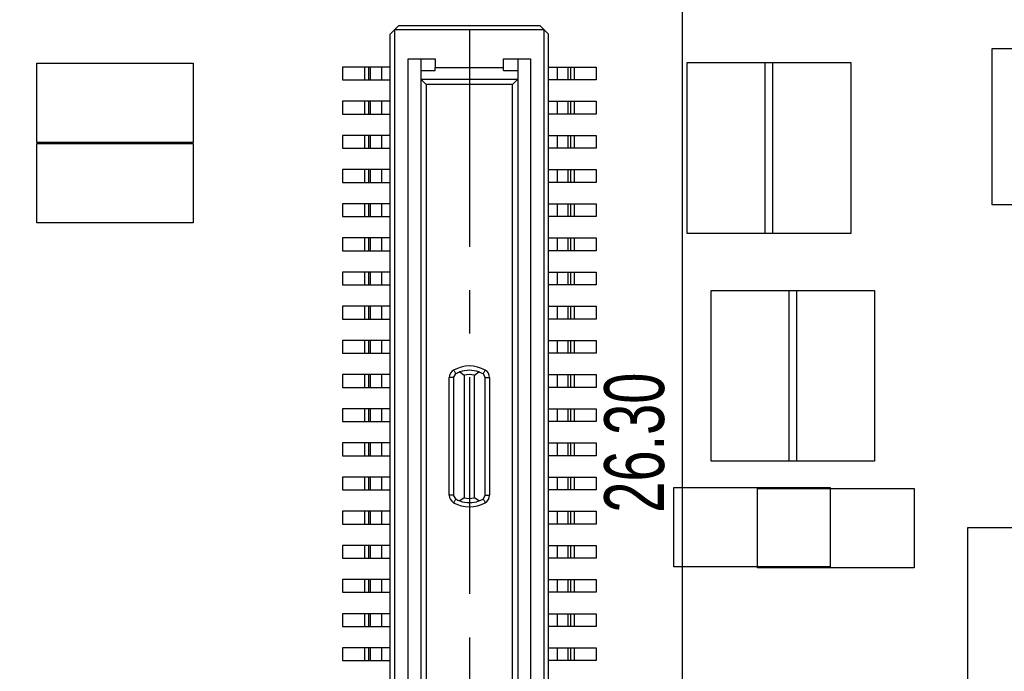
# Model space of a CAD drawing. Extents: x 5 to 415, y 5 to 292.
# Tile 25 of 33: x 143 to 200, y 145 to 184. Entities that reach past the tile are written whole.
import ezdxf
from ezdxf.enums import TextEntityAlignment as Align

# ---------------------------------------------------------------- set-up
doc = ezdxf.new("R2010")
doc.units = 0
doc.linetypes.add('CENTERX2', pattern=[20.32, 12.7, -2.54, 2.54, -2.54])
doc.layers.get('0').update_dxf_attribs({"linetype": 'CONTINUOUS'})
doc.dimstyles.new('SLDDIMSTYLE0', dxfattribs={"dimtxt": 3.5, "dimasz": 3.302, "dimexe": 0, "dimexo": 0.0625, "dimgap": 0.875, "dimtad": 1, "dimlfac": 0.2, "dimrnd": 1e-09, "dimzin": 4, "dimsah": 1, "dimcen": 0.09, "dimazin": 3, "dimtol": 1, "dimtp": 0.025, "dimtm": 0.025, "dimtfac": 1, "dimtofl": 0, "dimtmove": 0, "dimatfit": 3})
doc.dimstyles.new('SLDDIMSTYLE4', dxfattribs={"dimtxt": 3.5, "dimasz": 3.302, "dimexe": 0, "dimexo": 0.0625, "dimgap": 0.875, "dimtad": 1, "dimlfac": 0.2, "dimrnd": 1e-09, "dimzin": 4, "dimsah": 1, "dimcen": 0.09, "dimazin": 3, "dimtfac": 1, "dimtofl": 0, "dimtmove": 0, "dimatfit": 3})

# ---------------------------------------------------------------- blocks, each defined once
blk = doc.blocks.new('_D')
at = {"color": 7, "linetype": 'CONTINUOUS'}
for p, q in [((180.074, 215.933), (117.252, 215.933)), ((118.252, 215.933), (118.252, 108.433)), ((198.779, 108.433), (117.252, 108.433))]:
    blk.add_line(p, q, dxfattribs=at)
for points in [[(118.252, 215.933), (117.744, 212.631), (118.76, 212.631)], [(118.252, 108.433), (118.76, 111.735), (117.744, 111.735)]]:
    blk.add_solid(points, dxfattribs=at)
at = {"color": 7, "linetype": 'CONTINUOUS', "width": 0.7}
for s, height, p in [('0.025', 1.75, (115.529, 166.021, 0.5)), ('0.025', 1.75, (117.792, 166.021, 0.5)), ('+', 1.75, (115.529, 164.607, 0.5)), ('-', 1.75, (117.792, 164.926, 0.5)), ('21.500', 3.5, (118.252, 149.09, 0.5))]:
    blk.add_text(s, height=height, rotation=90, dxfattribs=at).set_placement(p, align=Align.BOTTOM_LEFT)
blk = doc.blocks.new('_D_9')
at = {"color": 7, "linetype": 'CONTINUOUS'}
for p, q in [((150.329, 225.683), (150.329, 255.77)), ((363.829, 94.183), (363.829, 255.77)), ((150.329, 254.77), (363.829, 254.77))]:
    blk.add_line(p, q, dxfattribs=at)
for points in [[(150.329, 254.77), (153.631, 254.262), (153.631, 255.278)], [(363.829, 254.77), (360.527, 255.278), (360.527, 254.262)]]:
    blk.add_solid(points, dxfattribs=at)
at = {"color": 7, "linetype": 'CONTINUOUS', "width": 0.7}
blk.add_text('42.70', height=3.5, dxfattribs=at).set_placement((251.813, 254.77, 185.318), align=Align.BOTTOM_LEFT)
blk = doc.blocks.new('_D_10')
at = {"color": 7, "linetype": 'CONTINUOUS'}
for p, q in [((151.329, 224.683), (182.411, 224.683)), ((181.411, 224.683), (181.411, 93.183)), ((362.829, 93.183), (180.411, 93.183))]:
    blk.add_line(p, q, dxfattribs=at)
for points in [[(181.411, 224.683), (180.903, 221.381), (181.919, 221.381)], [(181.411, 93.183), (181.919, 96.485), (180.903, 96.485)]]:
    blk.add_solid(points, dxfattribs=at)
at = {"color": 7, "linetype": 'CONTINUOUS', "width": 0.7}
blk.add_text('26.30', height=3.5, rotation=90, dxfattribs=at).set_placement((181.411, 154.646, 185.318), align=Align.BOTTOM_LEFT)

msp = doc.modelspace()

# ---------------------------------------------------------------- linework, layer by layer
at = {"color": 7, "linetype": 'CONTINUOUS'}
for p, q in [((164.849, 183.158), (164.599, 182.908)), ((164.849, 183.158), (173.099, 183.158)), ((173.349, 182.908), (173.099, 183.158)), ((164.599, 182.908), (164.349, 182.658)), ((164.349, 106.058), (164.349, 182.658)), ((173.349, 182.908), (164.599, 182.908)), ((164.599, 182.908), (164.599, 105.808)), ((173.349, 105.808), (173.349, 182.908)), ((173.599, 182.658), (173.349, 182.908)), ((173.599, 106.058), (173.599, 182.658)), ((199.563, 172.666), (199.563, 181.816)), ((199.563, 181.816), (204.213, 181.816)), ((143.669, 180.963), (152.819, 180.963)), ((143.669, 176.313), (143.669, 180.963)), ((152.819, 180.963), (152.819, 176.313)), ((165.399, 181.208), (166.974, 181.208)), ((165.399, 107.508), (165.399, 181.208)), ((166.149, 107.508), (166.149, 181.208)), ((166.974, 181.208), (166.974, 180.708)), ((170.974, 181.208), (172.549, 181.208)), ((170.974, 180.708), (170.974, 181.208)), ((171.799, 181.208), (171.799, 107.508)), ((172.549, 181.208), (172.549, 107.508)), ((181.71, 170.996), (181.71, 180.996)), ((181.71, 180.996), (186.71, 180.996)), ((186.282, 170.996), (186.282, 180.996)), ((186.282, 180.996), (191.282, 180.996)), ((186.71, 180.996), (186.71, 170.996)), ((191.282, 180.996), (191.282, 170.996)), ((161.549, 180.733), (161.549, 179.983)), ((162.849, 180.733), (161.549, 180.733)), ((162.849, 179.983), (162.849, 180.733)), ((163.07, 180.733), (162.849, 180.733)), ((163.07, 180.733), (163.07, 179.983)), ((163.187, 180.733), (163.07, 180.733)), ((163.187, 179.983), (163.187, 180.733)), ((163.849, 180.733), (163.187, 180.733)), ((163.849, 179.983), (163.849, 180.733)), ((164.349, 180.733), (163.849, 180.733)), ((166.149, 180.534), (166.974, 180.534)), ((166.974, 180.708), (170.974, 180.708)), ((166.974, 180.534), (166.974, 180.708)), ((170.974, 180.534), (170.974, 180.708)), ((170.974, 180.534), (171.799, 180.534)), ((173.599, 180.733), (174.099, 180.733)), ((174.099, 180.733), (174.099, 179.983)), ((174.099, 180.733), (174.761, 180.733)), ((174.761, 179.983), (174.761, 180.733)), ((174.761, 180.733), (174.879, 180.733)), ((174.879, 180.733), (174.879, 179.983)), ((174.879, 180.733), (175.099, 180.733)), ((175.099, 180.733), (175.099, 179.983)), ((175.099, 180.733), (176.399, 180.733)), ((176.399, 180.733), (176.399, 179.983)), ((161.549, 179.983), (162.849, 179.983)), ((162.849, 179.983), (163.07, 179.983)), ((163.07, 179.983), (163.187, 179.983)), ((163.187, 179.983), (163.849, 179.983)), ((163.849, 179.983), (164.349, 179.983)), ((166.149, 180.011), (166.154, 180.002)), ((171.795, 180.002), (166.154, 180.002)), ((166.154, 180.002), (166.449, 179.706)), ((166.449, 179.706), (166.449, 109.011)), ((171.499, 179.706), (166.449, 179.706)), ((171.795, 180.002), (171.499, 179.706)), ((171.499, 109.011), (171.499, 179.706)), ((171.795, 180.002), (171.799, 180.011)), ((174.099, 179.983), (173.599, 179.983)), ((174.761, 179.983), (174.099, 179.983)), ((174.879, 179.983), (174.761, 179.983)), ((175.099, 179.983), (174.879, 179.983)), ((176.399, 179.983), (175.099, 179.983)), ((161.549, 178.733), (161.549, 177.983)), ((162.849, 178.733), (161.549, 178.733)), ((162.849, 177.983), (162.849, 178.733)), ((163.07, 178.733), (162.849, 178.733)), ((163.07, 178.733), (163.07, 177.983)), ((163.187, 178.733), (163.07, 178.733)), ((163.187, 177.983), (163.187, 178.733)), ((163.849, 178.733), (163.187, 178.733)), ((163.849, 177.983), (163.849, 178.733)), ((164.349, 178.733), (163.849, 178.733)), ((173.599, 178.733), (174.099, 178.733)), ((174.099, 178.733), (174.099, 177.983)), ((174.099, 178.733), (174.761, 178.733)), ((174.761, 177.983), (174.761, 178.733)), ((174.761, 178.733), (174.879, 178.733)), ((174.879, 178.733), (174.879, 177.983)), ((174.879, 178.733), (175.099, 178.733)), ((175.099, 178.733), (175.099, 177.983)), ((175.099, 178.733), (176.399, 178.733)), ((176.399, 178.733), (176.399, 177.983)), ((161.549, 177.983), (162.849, 177.983)), ((162.849, 177.983), (163.07, 177.983)), ((163.07, 177.983), (163.187, 177.983)), ((163.187, 177.983), (163.849, 177.983)), ((163.849, 177.983), (164.349, 177.983)), ((174.099, 177.983), (173.599, 177.983)), ((174.761, 177.983), (174.099, 177.983)), ((174.879, 177.983), (174.761, 177.983)), ((175.099, 177.983), (174.879, 177.983)), ((176.399, 177.983), (175.099, 177.983)), ((152.819, 176.313), (143.669, 176.313)), ((143.669, 176.264), (152.819, 176.264)), ((143.669, 171.614), (143.669, 176.264)), ((152.819, 176.264), (152.819, 171.614)), ((161.549, 176.733), (161.549, 175.983)), ((162.849, 176.733), (161.549, 176.733)), ((162.849, 175.983), (162.849, 176.733)), ((163.07, 176.733), (162.849, 176.733)), ((163.07, 176.733), (163.07, 175.983)), ((163.187, 176.733), (163.07, 176.733)), ((163.187, 175.983), (163.187, 176.733)), ((163.849, 176.733), (163.187, 176.733)), ((163.849, 175.983), (163.849, 176.733)), ((164.349, 176.733), (163.849, 176.733)), ((173.599, 176.733), (174.099, 176.733)), ((174.099, 176.733), (174.099, 175.983)), ((174.099, 176.733), (174.761, 176.733)), ((174.761, 175.983), (174.761, 176.733)), ((174.761, 176.733), (174.879, 176.733)), ((174.879, 176.733), (174.879, 175.983)), ((174.879, 176.733), (175.099, 176.733)), ((175.099, 176.733), (175.099, 175.983)), ((175.099, 176.733), (176.399, 176.733)), ((176.399, 176.733), (176.399, 175.983)), ((161.549, 175.983), (162.849, 175.983)), ((162.849, 175.983), (163.07, 175.983)), ((163.07, 175.983), (163.187, 175.983)), ((163.187, 175.983), (163.849, 175.983)), ((163.849, 175.983), (164.349, 175.983)), ((174.099, 175.983), (173.599, 175.983)), ((174.761, 175.983), (174.099, 175.983)), ((174.879, 175.983), (174.761, 175.983)), ((175.099, 175.983), (174.879, 175.983)), ((176.399, 175.983), (175.099, 175.983)), ((161.549, 174.733), (161.549, 173.983)), ((162.849, 174.733), (161.549, 174.733)), ((162.849, 173.983), (162.849, 174.733)), ((163.07, 174.733), (162.849, 174.733)), ((163.07, 174.733), (163.07, 173.983)), ((163.187, 174.733), (163.07, 174.733)), ((163.187, 173.983), (163.187, 174.733)), ((163.849, 174.733), (163.187, 174.733)), ((163.849, 173.983), (163.849, 174.733)), ((164.349, 174.733), (163.849, 174.733)), ((173.599, 174.733), (174.099, 174.733)), ((174.099, 174.733), (174.099, 173.983)), ((174.099, 174.733), (174.761, 174.733)), ((174.761, 173.983), (174.761, 174.733)), ((174.761, 174.733), (174.879, 174.733)), ((174.879, 174.733), (174.879, 173.983)), ((174.879, 174.733), (175.099, 174.733)), ((175.099, 174.733), (175.099, 173.983)), ((175.099, 174.733), (176.399, 174.733)), ((176.399, 174.733), (176.399, 173.983)), ((161.549, 173.983), (162.849, 173.983)), ((162.849, 173.983), (163.07, 173.983)), ((163.07, 173.983), (163.187, 173.983)), ((163.187, 173.983), (163.849, 173.983)), ((163.849, 173.983), (164.349, 173.983)), ((174.099, 173.983), (173.599, 173.983)), ((174.761, 173.983), (174.099, 173.983)), ((174.879, 173.983), (174.761, 173.983)), ((175.099, 173.983), (174.879, 173.983)), ((176.399, 173.983), (175.099, 173.983)), ((161.549, 172.733), (161.549, 171.983)), ((162.849, 172.733), (161.549, 172.733)), ((162.849, 171.983), (162.849, 172.733)), ((163.07, 172.733), (162.849, 172.733)), ((163.07, 172.733), (163.07, 171.983)), ((163.187, 172.733), (163.07, 172.733)), ((163.187, 171.983), (163.187, 172.733)), ((163.849, 172.733), (163.187, 172.733)), ((163.849, 171.983), (163.849, 172.733)), ((164.349, 172.733), (163.849, 172.733)), ((173.599, 172.733), (174.099, 172.733)), ((174.099, 172.733), (174.099, 171.983)), ((174.099, 172.733), (174.761, 172.733)), ((174.761, 171.983), (174.761, 172.733)), ((174.761, 172.733), (174.879, 172.733)), ((174.879, 172.733), (174.879, 171.983)), ((174.879, 172.733), (175.099, 172.733)), ((175.099, 172.733), (175.099, 171.983)), ((175.099, 172.733), (176.399, 172.733)), ((176.399, 172.733), (176.399, 171.983)), ((204.213, 172.666), (199.563, 172.666)), ((161.549, 171.983), (162.849, 171.983)), ((162.849, 171.983), (163.07, 171.983)), ((163.07, 171.983), (163.187, 171.983)), ((163.187, 171.983), (163.849, 171.983)), ((163.849, 171.983), (164.349, 171.983)), ((174.099, 171.983), (173.599, 171.983)), ((174.761, 171.983), (174.099, 171.983)), ((174.879, 171.983), (174.761, 171.983)), ((175.099, 171.983), (174.879, 171.983)), ((176.399, 171.983), (175.099, 171.983)), ((152.819, 171.614), (143.669, 171.614)), ((161.549, 170.733), (161.549, 169.983)), ((162.849, 170.733), (161.549, 170.733)), ((162.849, 169.983), (162.849, 170.733)), ((163.07, 170.733), (162.849, 170.733)), ((163.07, 170.733), (163.07, 169.983)), ((163.187, 170.733), (163.07, 170.733)), ((163.187, 169.983), (163.187, 170.733)), ((163.849, 170.733), (163.187, 170.733)), ((164.349, 170.733), (163.849, 170.733)), ((163.849, 169.983), (163.849, 170.733)), ((173.599, 170.733), (174.099, 170.733)), ((174.099, 170.733), (174.099, 169.983)), ((174.099, 170.733), (174.761, 170.733)), ((174.761, 169.983), (174.761, 170.733)), ((174.761, 170.733), (174.879, 170.733)), ((174.879, 170.733), (174.879, 169.983)), ((174.879, 170.733), (175.099, 170.733)), ((175.099, 170.733), (175.099, 169.983)), ((175.099, 170.733), (176.399, 170.733)), ((176.399, 170.733), (176.399, 169.983)), ((186.71, 170.996), (181.71, 170.996)), ((191.282, 170.996), (186.282, 170.996)), ((161.549, 169.983), (162.849, 169.983)), ((162.849, 169.983), (163.07, 169.983)), ((163.07, 169.983), (163.187, 169.983)), ((163.187, 169.983), (163.849, 169.983)), ((163.849, 169.983), (164.349, 169.983)), ((174.099, 169.983), (173.599, 169.983)), ((174.761, 169.983), (174.099, 169.983)), ((174.879, 169.983), (174.761, 169.983)), ((175.099, 169.983), (174.879, 169.983)), ((176.399, 169.983), (175.099, 169.983)), ((161.549, 168.733), (161.549, 167.983)), ((162.849, 168.733), (161.549, 168.733)), ((162.849, 167.983), (162.849, 168.733)), ((163.07, 168.733), (162.849, 168.733)), ((163.07, 168.733), (163.07, 167.983)), ((163.187, 168.733), (163.07, 168.733)), ((163.187, 167.983), (163.187, 168.733)), ((163.849, 168.733), (163.187, 168.733)), ((163.849, 167.983), (163.849, 168.733)), ((164.349, 168.733), (163.849, 168.733)), ((173.599, 168.733), (174.099, 168.733)), ((174.099, 168.733), (174.099, 167.983)), ((174.099, 168.733), (174.761, 168.733)), ((174.761, 167.983), (174.761, 168.733)), ((174.761, 168.733), (174.879, 168.733)), ((174.879, 168.733), (174.879, 167.983)), ((174.879, 168.733), (175.099, 168.733)), ((175.099, 168.733), (175.099, 167.983)), ((175.099, 168.733), (176.399, 168.733)), ((176.399, 168.733), (176.399, 167.983)), ((161.549, 167.983), (162.849, 167.983)), ((162.849, 167.983), (163.07, 167.983)), ((163.07, 167.983), (163.187, 167.983)), ((163.187, 167.983), (163.849, 167.983)), ((163.849, 167.983), (164.349, 167.983)), ((174.099, 167.983), (173.599, 167.983)), ((174.761, 167.983), (174.099, 167.983)), ((174.879, 167.983), (174.761, 167.983)), ((175.099, 167.983), (174.879, 167.983)), ((176.399, 167.983), (175.099, 167.983)), ((183.107, 167.661), (188.107, 167.661)), ((183.107, 157.661), (183.107, 167.661)), ((187.679, 167.661), (192.679, 167.661)), ((187.679, 157.661), (187.679, 167.661)), ((188.107, 167.661), (188.107, 157.661)), ((192.679, 167.661), (192.679, 157.661)), ((161.549, 166.733), (161.549, 165.983)), ((162.849, 166.733), (161.549, 166.733)), ((162.849, 165.983), (162.849, 166.733)), ((163.07, 166.733), (162.849, 166.733)), ((163.07, 166.733), (163.07, 165.983)), ((163.187, 166.733), (163.07, 166.733)), ((163.187, 165.983), (163.187, 166.733)), ((163.849, 166.733), (163.187, 166.733)), ((164.349, 166.733), (163.849, 166.733)), ((163.849, 165.983), (163.849, 166.733)), ((173.599, 166.733), (174.099, 166.733)), ((174.099, 166.733), (174.099, 165.983)), ((174.099, 166.733), (174.761, 166.733)), ((174.761, 165.983), (174.761, 166.733)), ((174.761, 166.733), (174.879, 166.733)), ((174.879, 166.733), (174.879, 165.983)), ((174.879, 166.733), (175.099, 166.733)), ((175.099, 166.733), (175.099, 165.983)), ((175.099, 166.733), (176.399, 166.733)), ((176.399, 166.733), (176.399, 165.983)), ((161.549, 165.983), (162.849, 165.983)), ((162.849, 165.983), (163.07, 165.983)), ((163.07, 165.983), (163.187, 165.983)), ((163.187, 165.983), (163.849, 165.983)), ((163.849, 165.983), (164.349, 165.983)), ((174.099, 165.983), (173.599, 165.983)), ((174.761, 165.983), (174.099, 165.983)), ((174.879, 165.983), (174.761, 165.983)), ((175.099, 165.983), (174.879, 165.983)), ((176.399, 165.983), (175.099, 165.983)), ((161.549, 164.733), (161.549, 163.983)), ((162.849, 164.733), (161.549, 164.733)), ((162.849, 163.983), (162.849, 164.733)), ((163.07, 164.733), (162.849, 164.733)), ((163.07, 164.733), (163.07, 163.983)), ((163.187, 164.733), (163.07, 164.733)), ((163.187, 163.983), (163.187, 164.733)), ((163.849, 164.733), (163.187, 164.733)), ((164.349, 164.733), (163.849, 164.733)), ((163.849, 163.983), (163.849, 164.733)), ((173.599, 164.733), (174.099, 164.733)), ((174.099, 164.733), (174.099, 163.983)), ((174.099, 164.733), (174.761, 164.733)), ((174.761, 163.983), (174.761, 164.733)), ((174.761, 164.733), (174.879, 164.733)), ((174.879, 164.733), (174.879, 163.983)), ((174.879, 164.733), (175.099, 164.733)), ((175.099, 164.733), (175.099, 163.983)), ((175.099, 164.733), (176.399, 164.733)), ((176.399, 164.733), (176.399, 163.983)), ((161.549, 163.983), (162.849, 163.983)), ((162.849, 163.983), (163.07, 163.983)), ((163.07, 163.983), (163.187, 163.983)), ((163.187, 163.983), (163.849, 163.983)), ((163.849, 163.983), (164.349, 163.983)), ((174.099, 163.983), (173.599, 163.983)), ((174.761, 163.983), (174.099, 163.983)), ((174.879, 163.983), (174.761, 163.983)), ((175.099, 163.983), (174.879, 163.983)), ((176.399, 163.983), (175.099, 163.983)), ((161.549, 162.733), (161.549, 161.983)), ((162.849, 162.733), (161.549, 162.733)), ((162.849, 161.983), (162.849, 162.733)), ((163.07, 162.733), (162.849, 162.733)), ((163.07, 162.733), (163.07, 161.983)), ((163.187, 162.733), (163.07, 162.733)), ((163.187, 161.983), (163.187, 162.733)), ((163.849, 162.733), (163.187, 162.733)), ((163.849, 161.983), (163.849, 162.733)), ((164.349, 162.733), (163.849, 162.733)), ((168.049, 162.553), (167.799, 162.553)), ((167.799, 155.664), (167.799, 162.553)), ((168.049, 162.553), (168.174, 162.769)), ((168.049, 162.553), (168.049, 155.664)), ((168.424, 162.886), (168.674, 162.7)), ((168.674, 162.7), (168.674, 155.517)), ((169.274, 162.7), (169.524, 162.886)), ((169.274, 155.517), (169.274, 162.7)), ((169.774, 162.769), (169.899, 162.553)), ((169.899, 155.664), (169.899, 162.553)), ((169.899, 162.553), (170.149, 162.553)), ((170.149, 162.553), (170.149, 155.664)), ((173.599, 162.733), (174.099, 162.733)), ((174.099, 162.733), (174.099, 161.983)), ((174.099, 162.733), (174.761, 162.733)), ((174.761, 161.983), (174.761, 162.733)), ((174.761, 162.733), (174.879, 162.733)), ((174.879, 162.733), (174.879, 161.983)), ((174.879, 162.733), (175.099, 162.733)), ((175.099, 162.733), (175.099, 161.983)), ((175.099, 162.733), (176.399, 162.733)), ((176.399, 162.733), (176.399, 161.983)), ((161.549, 161.983), (162.849, 161.983)), ((162.849, 161.983), (163.07, 161.983)), ((163.07, 161.983), (163.187, 161.983)), ((163.187, 161.983), (163.849, 161.983)), ((163.849, 161.983), (164.349, 161.983)), ((174.099, 161.983), (173.599, 161.983)), ((174.761, 161.983), (174.099, 161.983)), ((174.879, 161.983), (174.761, 161.983)), ((175.099, 161.983), (174.879, 161.983)), ((176.399, 161.983), (175.099, 161.983)), ((161.549, 160.733), (161.549, 159.983)), ((162.849, 160.733), (161.549, 160.733)), ((162.849, 159.983), (162.849, 160.733)), ((163.07, 160.733), (162.849, 160.733)), ((163.07, 160.733), (163.07, 159.983)), ((163.187, 160.733), (163.07, 160.733)), ((163.187, 159.983), (163.187, 160.733)), ((163.849, 160.733), (163.187, 160.733)), ((163.849, 159.983), (163.849, 160.733)), ((164.349, 160.733), (163.849, 160.733)), ((173.599, 160.733), (174.099, 160.733)), ((174.099, 160.733), (174.099, 159.983)), ((174.099, 160.733), (174.761, 160.733)), ((174.761, 159.983), (174.761, 160.733)), ((174.761, 160.733), (174.879, 160.733)), ((174.879, 160.733), (174.879, 159.983)), ((174.879, 160.733), (175.099, 160.733)), ((175.099, 160.733), (175.099, 159.983)), ((175.099, 160.733), (176.399, 160.733)), ((176.399, 160.733), (176.399, 159.983)), ((161.549, 159.983), (162.849, 159.983)), ((162.849, 159.983), (163.07, 159.983)), ((163.07, 159.983), (163.187, 159.983)), ((163.187, 159.983), (163.849, 159.983)), ((163.849, 159.983), (164.349, 159.983)), ((174.099, 159.983), (173.599, 159.983)), ((174.761, 159.983), (174.099, 159.983)), ((174.879, 159.983), (174.761, 159.983)), ((175.099, 159.983), (174.879, 159.983)), ((176.399, 159.983), (175.099, 159.983)), ((161.549, 158.733), (161.549, 157.983)), ((162.849, 158.733), (161.549, 158.733)), ((162.849, 157.983), (162.849, 158.733)), ((163.07, 158.733), (162.849, 158.733)), ((163.07, 158.733), (163.07, 157.983)), ((163.187, 158.733), (163.07, 158.733)), ((163.187, 157.983), (163.187, 158.733)), ((163.849, 158.733), (163.187, 158.733)), ((163.849, 157.983), (163.849, 158.733)), ((164.349, 158.733), (163.849, 158.733)), ((173.599, 158.733), (174.099, 158.733)), ((174.099, 158.733), (174.099, 157.983)), ((174.099, 158.733), (174.761, 158.733)), ((174.761, 157.983), (174.761, 158.733)), ((174.761, 158.733), (174.879, 158.733)), ((174.879, 158.733), (174.879, 157.983)), ((174.879, 158.733), (175.099, 158.733)), ((175.099, 158.733), (175.099, 157.983)), ((175.099, 158.733), (176.399, 158.733)), ((176.399, 158.733), (176.399, 157.983)), ((161.549, 157.983), (162.849, 157.983)), ((162.849, 157.983), (163.07, 157.983)), ((163.07, 157.983), (163.187, 157.983)), ((163.187, 157.983), (163.849, 157.983)), ((163.849, 157.983), (164.349, 157.983)), ((174.099, 157.983), (173.599, 157.983)), ((174.761, 157.983), (174.099, 157.983)), ((174.879, 157.983), (174.761, 157.983)), ((175.099, 157.983), (174.879, 157.983)), ((176.399, 157.983), (175.099, 157.983)), ((188.107, 157.661), (183.107, 157.661)), ((192.679, 157.661), (187.679, 157.661)), ((161.549, 156.733), (161.549, 155.983)), ((162.849, 156.733), (161.549, 156.733)), ((162.849, 155.983), (162.849, 156.733)), ((163.07, 156.733), (162.849, 156.733)), ((163.07, 156.733), (163.07, 155.983)), ((163.187, 156.733), (163.07, 156.733)), ((163.187, 155.983), (163.187, 156.733)), ((163.849, 156.733), (163.187, 156.733)), ((163.849, 155.983), (163.849, 156.733)), ((164.349, 156.733), (163.849, 156.733)), ((173.599, 156.733), (174.099, 156.733)), ((174.099, 156.733), (174.099, 155.983)), ((174.099, 156.733), (174.761, 156.733)), ((174.761, 155.983), (174.761, 156.733)), ((174.761, 156.733), (174.879, 156.733)), ((174.879, 156.733), (174.879, 155.983)), ((174.879, 156.733), (175.099, 156.733)), ((175.099, 156.733), (175.099, 155.983)), ((175.099, 156.733), (176.399, 156.733)), ((176.399, 156.733), (176.399, 155.983)), ((180.93, 151.471), (180.93, 156.121)), ((180.93, 156.121), (190.08, 156.121)), ((190.08, 156.121), (190.08, 151.471)), ((161.549, 155.983), (162.849, 155.983)), ((162.849, 155.983), (163.07, 155.983)), ((163.07, 155.983), (163.187, 155.983)), ((163.187, 155.983), (163.849, 155.983)), ((163.849, 155.983), (164.349, 155.983)), ((168.049, 155.664), (167.799, 155.664)), ((168.174, 155.448), (168.049, 155.664)), ((168.674, 155.517), (168.424, 155.331)), ((169.524, 155.331), (169.274, 155.517)), ((169.899, 155.664), (169.774, 155.448)), ((169.899, 155.664), (170.149, 155.664)), ((174.099, 155.983), (173.599, 155.983)), ((174.761, 155.983), (174.099, 155.983)), ((174.879, 155.983), (174.761, 155.983)), ((175.099, 155.983), (174.879, 155.983)), ((176.399, 155.983), (175.099, 155.983)), ((185.833, 156.071), (194.983, 156.071)), ((185.833, 151.421), (185.833, 156.071)), ((194.983, 156.071), (194.983, 151.421)), ((161.549, 154.733), (161.549, 153.983)), ((162.849, 154.733), (161.549, 154.733)), ((162.849, 153.983), (162.849, 154.733)), ((163.07, 154.733), (162.849, 154.733)), ((163.07, 154.733), (163.07, 153.983)), ((163.187, 154.733), (163.07, 154.733)), ((163.187, 153.983), (163.187, 154.733)), ((163.849, 154.733), (163.187, 154.733)), ((163.849, 153.983), (163.849, 154.733)), ((164.349, 154.733), (163.849, 154.733)), ((173.599, 154.733), (174.099, 154.733)), ((174.099, 154.733), (174.099, 153.983)), ((174.099, 154.733), (174.761, 154.733)), ((174.761, 153.983), (174.761, 154.733)), ((174.761, 154.733), (174.879, 154.733)), ((174.879, 154.733), (174.879, 153.983)), ((174.879, 154.733), (175.099, 154.733)), ((175.099, 154.733), (175.099, 153.983)), ((175.099, 154.733), (176.399, 154.733)), ((176.399, 154.733), (176.399, 153.983)), ((161.549, 153.983), (162.849, 153.983)), ((162.849, 153.983), (163.07, 153.983)), ((163.07, 153.983), (163.187, 153.983)), ((163.187, 153.983), (163.849, 153.983)), ((163.849, 153.983), (164.349, 153.983)), ((174.099, 153.983), (173.599, 153.983)), ((174.761, 153.983), (174.099, 153.983)), ((174.879, 153.983), (174.761, 153.983)), ((175.099, 153.983), (174.879, 153.983)), ((176.399, 153.983), (175.099, 153.983)), ((198.123, 153.781), (238.623, 153.781)), ((198.123, 123.281), (198.123, 153.781)), ((161.549, 152.733), (161.549, 151.983)), ((162.849, 152.733), (161.549, 152.733)), ((162.849, 151.983), (162.849, 152.733)), ((163.07, 152.733), (162.849, 152.733)), ((163.07, 152.733), (163.07, 151.983)), ((163.187, 152.733), (163.07, 152.733)), ((163.187, 151.983), (163.187, 152.733)), ((163.849, 152.733), (163.187, 152.733)), ((163.849, 151.983), (163.849, 152.733)), ((164.349, 152.733), (163.849, 152.733)), ((173.599, 152.733), (174.099, 152.733)), ((174.099, 152.733), (174.099, 151.983)), ((174.099, 152.733), (174.761, 152.733)), ((174.761, 151.983), (174.761, 152.733)), ((174.761, 152.733), (174.879, 152.733)), ((174.879, 152.733), (174.879, 151.983)), ((174.879, 152.733), (175.099, 152.733)), ((175.099, 152.733), (175.099, 151.983)), ((175.099, 152.733), (176.399, 152.733)), ((176.399, 152.733), (176.399, 151.983)), ((161.549, 151.983), (162.849, 151.983)), ((162.849, 151.983), (163.07, 151.983)), ((163.07, 151.983), (163.187, 151.983)), ((163.187, 151.983), (163.849, 151.983)), ((163.849, 151.983), (164.349, 151.983)), ((174.099, 151.983), (173.599, 151.983)), ((174.761, 151.983), (174.099, 151.983)), ((174.879, 151.983), (174.761, 151.983)), ((175.099, 151.983), (174.879, 151.983)), ((176.399, 151.983), (175.099, 151.983)), ((190.08, 151.471), (180.93, 151.471)), ((194.983, 151.421), (185.833, 151.421)), ((161.549, 150.733), (161.549, 149.983)), ((162.849, 150.733), (161.549, 150.733)), ((162.849, 149.983), (162.849, 150.733)), ((163.07, 150.733), (162.849, 150.733)), ((163.07, 150.733), (163.07, 149.983)), ((163.187, 150.733), (163.07, 150.733)), ((163.187, 149.983), (163.187, 150.733)), ((163.849, 150.733), (163.187, 150.733)), ((163.849, 149.983), (163.849, 150.733)), ((164.349, 150.733), (163.849, 150.733)), ((173.599, 150.733), (174.099, 150.733)), ((174.099, 150.733), (174.099, 149.983)), ((174.099, 150.733), (174.761, 150.733)), ((174.761, 149.983), (174.761, 150.733)), ((174.761, 150.733), (174.879, 150.733)), ((174.879, 150.733), (174.879, 149.983)), ((174.879, 150.733), (175.099, 150.733)), ((175.099, 150.733), (175.099, 149.983)), ((175.099, 150.733), (176.399, 150.733)), ((176.399, 150.733), (176.399, 149.983)), ((161.549, 149.983), (162.849, 149.983)), ((162.849, 149.983), (163.07, 149.983)), ((163.07, 149.983), (163.187, 149.983)), ((163.187, 149.983), (163.849, 149.983)), ((163.849, 149.983), (164.349, 149.983)), ((174.099, 149.983), (173.599, 149.983)), ((174.761, 149.983), (174.099, 149.983)), ((174.879, 149.983), (174.761, 149.983)), ((175.099, 149.983), (174.879, 149.983)), ((176.399, 149.983), (175.099, 149.983)), ((161.549, 148.733), (161.549, 147.983)), ((162.849, 148.733), (161.549, 148.733)), ((162.849, 147.983), (162.849, 148.733)), ((163.07, 148.733), (162.849, 148.733)), ((163.07, 148.733), (163.07, 147.983)), ((163.187, 148.733), (163.07, 148.733)), ((163.187, 147.983), (163.187, 148.733)), ((163.849, 148.733), (163.187, 148.733)), ((164.349, 148.733), (163.849, 148.733)), ((163.849, 147.983), (163.849, 148.733)), ((173.599, 148.733), (174.099, 148.733)), ((174.099, 148.733), (174.099, 147.983)), ((174.099, 148.733), (174.761, 148.733)), ((174.761, 147.983), (174.761, 148.733)), ((174.761, 148.733), (174.879, 148.733)), ((174.879, 148.733), (174.879, 147.983)), ((174.879, 148.733), (175.099, 148.733)), ((175.099, 148.733), (175.099, 147.983)), ((175.099, 148.733), (176.399, 148.733)), ((176.399, 148.733), (176.399, 147.983)), ((161.549, 147.983), (162.849, 147.983)), ((162.849, 147.983), (163.07, 147.983)), ((163.07, 147.983), (163.187, 147.983)), ((163.187, 147.983), (163.849, 147.983)), ((163.849, 147.983), (164.349, 147.983)), ((174.099, 147.983), (173.599, 147.983)), ((174.761, 147.983), (174.099, 147.983)), ((174.879, 147.983), (174.761, 147.983)), ((175.099, 147.983), (174.879, 147.983)), ((176.399, 147.983), (175.099, 147.983)), ((161.549, 146.733), (161.549, 145.983)), ((162.849, 146.733), (161.549, 146.733)), ((162.849, 145.983), (162.849, 146.733)), ((163.07, 146.733), (162.849, 146.733)), ((163.07, 146.733), (163.07, 145.983)), ((163.187, 146.733), (163.07, 146.733)), ((163.187, 145.983), (163.187, 146.733)), ((163.849, 146.733), (163.187, 146.733)), ((163.849, 145.983), (163.849, 146.733)), ((164.349, 146.733), (163.849, 146.733)), ((173.599, 146.733), (174.099, 146.733)), ((174.099, 146.733), (174.099, 145.983)), ((174.099, 146.733), (174.761, 146.733)), ((174.761, 145.983), (174.761, 146.733)), ((174.761, 146.733), (174.879, 146.733)), ((174.879, 146.733), (174.879, 145.983)), ((174.879, 146.733), (175.099, 146.733)), ((175.099, 146.733), (175.099, 145.983)), ((175.099, 146.733), (176.399, 146.733)), ((176.399, 146.733), (176.399, 145.983)), ((161.549, 145.983), (162.849, 145.983)), ((162.849, 145.983), (163.07, 145.983)), ((163.07, 145.983), (163.187, 145.983)), ((163.187, 145.983), (163.849, 145.983)), ((163.849, 145.983), (164.349, 145.983)), ((174.099, 145.983), (173.599, 145.983)), ((174.761, 145.983), (174.099, 145.983)), ((174.879, 145.983), (174.761, 145.983)), ((175.099, 145.983), (174.879, 145.983)), ((176.399, 145.983), (175.099, 145.983))]:
    msp.add_line(p, q, dxfattribs=at)
at = {"color": 7, "linetype": 'CENTERX2'}
msp.add_line((168.974, 182.908), (168.974, 105.808), dxfattribs=at)
at = {"color": 7, "linetype": 'CONTINUOUS', "flags": 128}
for points in [[(168.049, 162.986), (168.074, 162.943), (168.097, 162.903), (168.119, 162.865), (168.138, 162.833), (168.153, 162.806), (168.165, 162.786), (168.172, 162.773), (168.174, 162.769)], [(169.774, 162.769), (169.777, 162.773), (169.784, 162.786), (169.795, 162.806), (169.811, 162.833), (169.83, 162.865), (169.851, 162.903), (169.875, 162.943), (169.899, 162.986)], [(168.174, 155.448), (168.172, 155.444), (168.165, 155.431), (168.153, 155.411), (168.138, 155.384), (168.119, 155.352), (168.097, 155.314), (168.074, 155.274), (168.049, 155.231)], [(169.774, 155.448), (169.777, 155.444), (169.784, 155.431), (169.795, 155.411), (169.811, 155.384), (169.83, 155.352), (169.851, 155.314), (169.875, 155.274), (169.899, 155.231)]]:
    msp.add_lwpolyline(points, dxfattribs=at)
at = {"color": 7, "linetype": 'CONTINUOUS'}
for centre, radius, start, end in [((168.974, 161.386), 1.848, 59.96161, 120.03839), ((168.283, 162.562), 0.484, 118.9102, 181.08947), ((168.974, 161.383), 1.6, 110.10653, 119.99921), ((168.974, 161.383), 1.6, 69.89449, 110.10551), ((168.974, 161.383), 1.35, 77.16041, 102.83959), ((168.974, 161.383), 1.6, 60.00079, 69.89347), ((169.665, 162.562), 0.484, 358.91025, 61.09008), ((168.283, 155.655), 0.484, 178.91038, 241.08968), ((168.974, 156.833), 1.35, 257.16041, 282.83959), ((169.665, 155.655), 0.484, 298.91004, 1.0899), ((168.974, 156.831), 1.848, 239.96173, 300.03827), ((168.974, 156.833), 1.6, 240.00022, 249.89491), ((168.974, 156.833), 1.6, 249.89449, 290.10551), ((168.974, 156.833), 1.6, 290.10509, 299.99978)]:
    msp.add_arc(centre, radius, start, end, dxfattribs=at)

# ---------------------------------------------------------------- dimensions: what is measured, and where the dimension line sits
dim = msp.add_linear_dim(base=(363.829, 254.77), p1=(150.329, 224.683), p2=(363.829, 93.183), dimstyle='SLDDIMSTYLE4', dxfattribs=at)
dim.commit()
dim.dimension.update_dxf_attribs({"geometry": '_D_9', "text_midpoint": (257.632, 254.77), "dimtype": 160})
for base, p1, p2, dimstyle, picture, middle in [((181.411, 93.183), (150.329, 224.683), (363.829, 93.183), 'SLDDIMSTYLE4', '_D_10', (181.411, 160.465)), ((118.252, 108.433), (181.074, 215.933), (199.779, 108.433), 'SLDDIMSTYLE0', '_D', (118.252, 160.465))]:
    dim = msp.add_linear_dim(base=base, p1=p1, p2=p2, angle=90, dimstyle=dimstyle, dxfattribs=at)
    dim.commit()
    dim.dimension.update_dxf_attribs({"geometry": picture, "text_midpoint": middle, "dimtype": 160})

doc.saveas('drawing.dxf')
